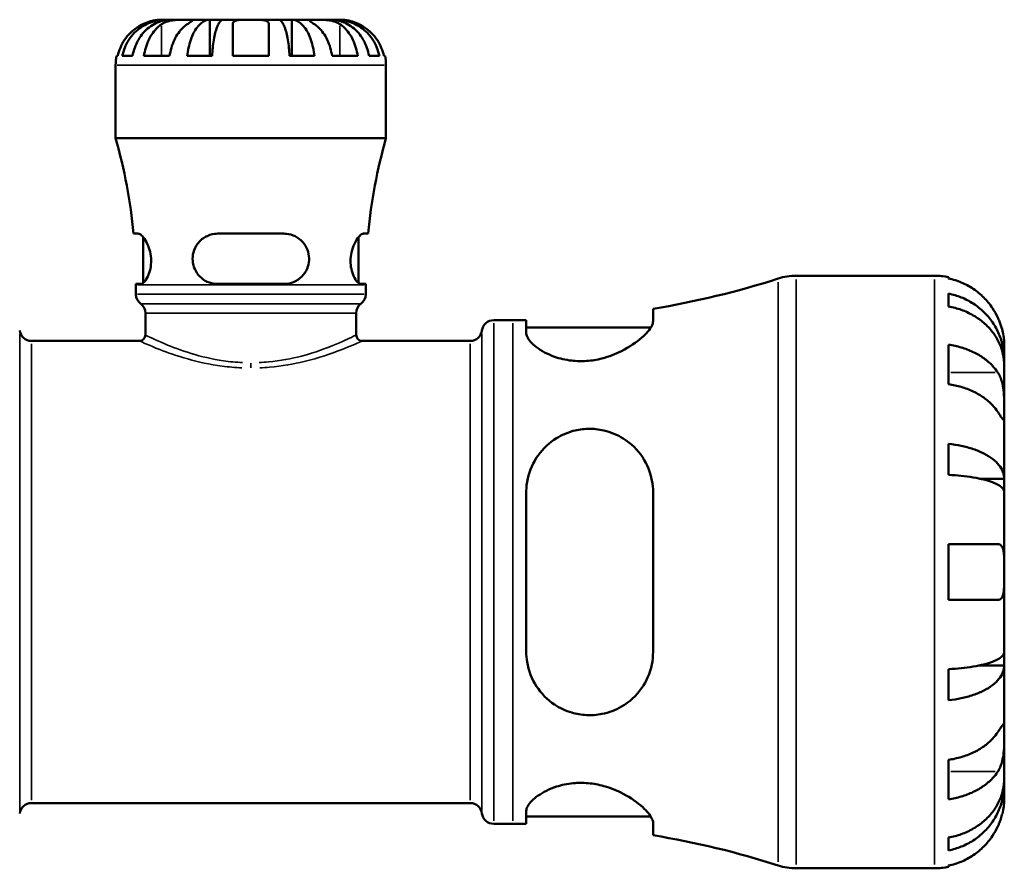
# Model space of a CAD drawing. Header units: millimetres. Extents: x 0 to 902, y 0 to 835.
# Tile 5 of 9: x 397 to 568, y 213 to 360. Entities that reach past the tile are written whole.
import ezdxf

# ---------------------------------------------------------------- set-up
doc = ezdxf.new("R2010")
doc.units = ezdxf.units.MM
doc.layers.add('Visible (ISO)', color=7, linetype='Continuous', lineweight=50)
doc.layers.add('Visible Narrow (ISO)', color=7, linetype='Continuous', lineweight=35)

msp = doc.modelspace()

# ---------------------------------------------------------------- linework, layer by layer
at = {"layer": 'Visible (ISO)'}
for p, q in [((422.408, 360.469), (421.654, 360.469)), ((422.408, 360.469), (422.408, 360.389)), ((423.373, 360.469), (422.408, 360.469)), ((426.23, 360.469), (423.373, 360.469)), ((430.155, 360.469), (426.23, 360.469)), ((430.155, 360.469), (430.155, 354.169)), ((432.483, 360.469), (430.155, 360.469)), ((437.279, 360.469), (432.483, 360.469)), ((442.075, 360.469), (437.279, 360.469)), ((444.403, 360.469), (442.075, 360.469)), ((448.328, 360.469), (444.403, 360.469)), ((444.403, 360.469), (444.403, 354.169)), ((451.185, 360.469), (448.328, 360.469)), ((452.15, 360.469), (451.185, 360.469)), ((452.904, 360.469), (452.15, 360.469)), ((452.15, 360.469), (452.15, 360.389)), ((413.938, 354.169), (414.152, 354.169)), ((414.929, 354.169), (416.717, 354.169)), ((418.698, 354.169), (423.153, 354.169)), ((426.234, 354.169), (430.549, 354.169)), ((434.129, 354.169), (440.429, 354.169)), ((444.009, 354.169), (448.324, 354.169)), ((451.405, 354.169), (455.86, 354.169)), ((457.841, 354.169), (459.629, 354.169)), ((460.406, 354.169), (460.62, 354.169)), ((413.779, 339.889), (413.779, 352.594)), ((460.779, 339.889), (460.779, 352.594)), ((460.779, 339.889), (413.779, 339.889)), ((417.711, 323.281), (416.884, 323.281)), ((418.564, 314.709), (418.564, 322.678)), ((443.029, 323.281), (431.529, 323.281)), ((455.994, 314.709), (455.994, 322.678)), ((457.674, 323.281), (456.847, 323.281)), ((532.121, 315.969), (556.154, 315.969)), ((558.579, 315.724), (558.579, 315.494)), ((417.304, 314.531), (418.149, 314.531)), ((417.304, 312.745), (417.304, 314.409)), ((431.529, 314.531), (443.029, 314.531)), ((456.409, 314.531), (457.254, 314.531)), ((457.254, 312.745), (457.254, 314.409)), ((558.579, 312.863), (558.579, 310.628)), ((507.216, 308.077), (507.216, 310.227)), ((418.949, 305.669), (418.949, 309.451)), ((455.609, 305.669), (455.609, 309.451)), ((479.509, 308.244), (482.849, 308.244)), ((485.166, 308.262), (485.166, 306.011)), ((485.166, 306.984), (506.831, 306.984)), ((399.137, 304.639), (417.919, 304.639)), ((456.639, 304.639), (475.421, 304.639)), ((558.579, 303.978), (558.579, 297.12)), ((568.279, 301.31), (568.279, 303.844)), ((568.279, 301.31), (568.228, 301.31)), ((568.279, 300.346), (568.279, 301.31)), ((568.279, 292.311), (568.279, 300.346)), ((568.279, 280.693), (568.279, 292.311)), ((558.579, 286.75), (558.579, 281.353)), ((568.279, 280.693), (563.987, 280.693)), ((568.279, 278.365), (568.279, 280.693)), ((485.166, 278.329), (485.166, 250.609)), ((507.216, 250.609), (507.216, 278.329)), ((568.279, 264.469), (568.279, 278.365)), ((558.579, 269.319), (558.579, 259.619)), ((568.279, 250.572), (568.279, 264.469)), ((568.279, 248.244), (568.279, 250.572)), ((568.279, 248.244), (563.987, 248.244)), ((568.279, 236.626), (568.279, 248.244)), ((558.579, 247.585), (558.579, 242.188)), ((568.279, 228.592), (568.279, 236.626)), ((558.579, 231.818), (558.579, 224.959)), ((568.279, 227.628), (568.279, 228.592)), ((568.279, 227.628), (568.228, 227.628)), ((568.279, 225.094), (568.279, 227.628)), ((399.137, 224.299), (475.421, 224.299)), ((485.166, 222.927), (485.166, 220.676)), ((485.166, 221.954), (506.831, 221.954)), ((507.216, 218.711), (507.216, 220.86)), ((479.509, 220.694), (482.849, 220.694)), ((558.579, 218.31), (558.579, 216.075)), ((532.121, 212.969), (556.154, 212.969)), ((558.579, 213.444), (558.579, 213.214))]:
    msp.add_line(p, q, dxfattribs=at)
for centre, radius, start, end in [((421.654, 352.594), 7.875, 168.46304, 180), ((452.904, 352.594), 7.875, 0, 11.53696), ((323.452, 314.409), 93.852, 5.42468, 15.75304), ((551.106, 314.409), 93.852, 164.24696, 174.57532), ((482.849, 458.942), 150.699, 279.30541, 287.82083), ((532.121, 305.669), 10.3, 90, 107.82083), ((556.154, 303.844), 12.125, 78.46304, 90), ((323.452, 314.409), 93.852, 0, 0.07479), ((551.106, 314.409), 93.852, 179.92521, 180), ((419.364, 312.745), 2.06, 180, 233.07793), ((455.194, 312.745), 2.06, 306.92207, 0), ((416.889, 309.451), 2.06, 0, 53.07793), ((457.669, 309.451), 2.06, 126.92207, 180), ((479.509, 306.184), 2.06, 90, 172.81924), ((482.849, 458.942), 150.699, 270, 270.88115), ((399.137, 306.699), 2.06, 187.18076, 270), ((475.421, 306.699), 2.06, 270, 352.81924), ((417.919, 305.669), 1.03, 270, 0), ((456.639, 305.669), 1.03, 180, 270), ((399.137, 222.239), 2.06, 90, 172.81924), ((475.421, 222.239), 2.06, 7.18076, 90), ((479.509, 222.754), 2.06, 187.18076, 270), ((482.849, 69.995), 150.699, 89.11885, 90), ((482.849, 69.995), 150.699, 72.17917, 80.69459), ((532.121, 223.269), 10.3, 252.17917, 270), ((556.154, 225.094), 12.125, 270, 281.53696)]:
    msp.add_arc(centre, radius, start, end, dxfattribs=at)
for points, knots in [([(418.504, 359.691), (418.171, 359.533), (417.834, 359.344), (417.068, 358.836), (416.653, 358.493), (415.961, 357.804), (415.618, 357.396), (415.026, 356.516), (414.778, 356.044), (414.41, 355.161), (414.255, 354.671), (414.152, 354.169)], [3.89239507, 3.89239507, 3.89239507, 3.89239507, 3.99831093, 3.99831093, 4.14541915, 4.14541915, 4.2913159, 4.2913159, 4.43721264, 4.43721264, 4.57824766, 4.57824766, 4.57824766, 4.57824766]), ([(414.929, 354.169), (415.029, 354.675), (415.18, 355.169), (415.536, 356.055), (415.775, 356.527), (416.346, 357.408), (416.676, 357.817), (417.342, 358.505), (417.738, 358.846), (418.592, 359.435), (419.05, 359.683), (419.92, 360.055), (420.414, 360.214), (421.422, 360.421), (421.937, 360.469), (422.408, 360.469)], [0.1494003, 0.1494003, 0.1494003, 0.1494003, 0.2914703, 0.2914703, 0.4372625, 0.4372625, 0.5830547, 0.5830547, 0.7289486, 0.7289486, 0.8748425, 0.8748425, 1.0209062, 1.0209062, 1.1669698, 1.1669698, 1.1669698, 1.1669698]), ([(423.373, 360.469), (422.953, 360.469), (422.495, 360.421), (421.598, 360.214), (421.158, 360.055), (420.384, 359.683), (419.977, 359.435), (419.217, 358.846), (418.864, 358.505), (418.271, 357.817), (417.977, 357.408), (417.469, 356.527), (417.256, 356.055), (416.94, 355.169), (416.806, 354.675), (416.717, 354.169)], [3.5031084, 3.5031084, 3.5031084, 3.5031084, 3.6491721, 3.6491721, 3.7952357, 3.7952357, 3.9411296, 3.9411296, 4.0870236, 4.0870236, 4.2328158, 4.2328158, 4.378608, 4.378608, 4.5206779, 4.5206779, 4.5206779, 4.5206779]), ([(421.654, 360.469), (421.654, 360.469), (421.631, 360.469), (421.537, 360.468), (421.463, 360.466), (421.193, 360.453), (420.951, 360.433), (420.44, 360.348), (420.203, 360.297), (419.766, 360.179), (419.575, 360.12), (419.185, 359.984), (418.988, 359.907), (418.695, 359.78), (418.599, 359.736), (418.504, 359.691)], [-2.17667965, -2.17667965, -2.17667965, -2.17667965, -2.11086653, -2.11086653, -2.04055216, -2.04055216, -1.91738302, -1.91738302, -1.82942275, -1.82942275, -1.76558177, -1.76558177, -1.70117883, -1.70117883, -1.66961913, -1.66961913, -1.66961913, -1.66961913]), ([(418.698, 354.169), (418.771, 354.671), (418.881, 355.161), (419.141, 356.044), (419.317, 356.516), (419.735, 357.396), (419.977, 357.804), (420.467, 358.493), (420.76, 358.836), (421.302, 359.344), (421.54, 359.533), (421.776, 359.691)], [0.14941001, 0.14941001, 0.14941001, 0.14941001, 0.29044502, 0.29044502, 0.43634177, 0.43634177, 0.58223851, 0.58223851, 0.72934673, 0.72934673, 0.83526259, 0.83526259, 0.83526259, 0.83526259]), ([(421.776, 359.691), (421.862, 359.749), (421.954, 359.804), (422.209, 359.94), (422.381, 360.016), (422.754, 360.151), (422.955, 360.209), (423.453, 360.324), (423.755, 360.37), (424.451, 360.442), (424.838, 360.457), (425.586, 360.47), (425.936, 360.469), (426.23, 360.469)], [-0.50766593, -0.50766593, -0.50766593, -0.50766593, -0.46718991, -0.46718991, -0.40200215, -0.40200215, -0.33506637, -0.33506637, -0.24300458, -0.24300458, -0.12488859, -0.12488859, 0, 0, 0, 0]), ([(426.23, 359.691), (425.995, 359.533), (425.757, 359.344), (425.215, 358.836), (424.922, 358.493), (424.432, 357.804), (424.19, 357.396), (423.771, 356.516), (423.596, 356.044), (423.336, 355.161), (423.226, 354.671), (423.153, 354.169)], [3.89240137, 3.89240137, 3.89240137, 3.89240137, 3.99831723, 3.99831723, 4.14542545, 4.14542545, 4.2913222, 4.2913222, 4.43721894, 4.43721894, 4.57825396, 4.57825396, 4.57825396, 4.57825396]), ([(426.23, 360.469), (426.386, 360.469), (426.525, 360.469), (426.773, 360.468), (426.879, 360.466), (427.077, 360.454), (427.142, 360.439), (427.161, 360.374), (427.122, 360.327), (426.982, 360.209), (426.903, 360.151), (426.711, 360.016), (426.6, 359.94), (426.399, 359.804), (426.317, 359.749), (426.23, 359.691)], [0, 0, 0, 0, 0.06608139, 0.06608139, 0.13667451, 0.13667451, 0.23873403, 0.23873403, 0.33457773, 0.33457773, 0.40157847, 0.40157847, 0.46685307, 0.46685307, 0.50745344, 0.50745344, 0.50745344, 0.50745344]), ([(426.234, 354.169), (426.287, 354.675), (426.366, 355.169), (426.552, 356.055), (426.678, 356.527), (426.977, 357.408), (427.15, 357.817), (427.499, 358.505), (427.707, 358.846), (428.155, 359.435), (428.394, 359.683), (428.851, 360.055), (429.109, 360.214), (429.638, 360.421), (429.908, 360.469), (430.155, 360.469)], [0.1494003, 0.1494003, 0.1494003, 0.1494003, 0.2914703, 0.2914703, 0.4372625, 0.4372625, 0.5830547, 0.5830547, 0.7289486, 0.7289486, 0.8748425, 0.8748425, 1.0209062, 1.0209062, 1.1669698, 1.1669698, 1.1669698, 1.1669698]), ([(432.483, 360.469), (432.361, 360.469), (432.228, 360.421), (431.967, 360.214), (431.84, 360.055), (431.615, 359.683), (431.496, 359.435), (431.275, 358.846), (431.173, 358.505), (431.001, 357.817), (430.915, 357.408), (430.768, 356.527), (430.706, 356.055), (430.614, 355.169), (430.575, 354.675), (430.549, 354.169)], [3.5031084, 3.5031084, 3.5031084, 3.5031084, 3.6491721, 3.6491721, 3.7952357, 3.7952357, 3.9411296, 3.9411296, 4.0870236, 4.0870236, 4.2328158, 4.2328158, 4.378608, 4.378608, 4.5206779, 4.5206779, 4.5206779, 4.5206779]), ([(434.129, 359.691), (434.129, 359.753), (434.137, 359.812), (434.178, 359.948), (434.221, 360.021), (434.347, 360.152), (434.432, 360.209), (434.686, 360.324), (434.872, 360.37), (435.375, 360.442), (435.705, 360.457), (436.451, 360.47), (436.863, 360.469), (437.279, 360.469)], [-0.50816407, -0.50816407, -0.50816407, -0.50816407, -0.46460526, -0.46460526, -0.40154747, -0.40154747, -0.3356183, -0.3356183, -0.24286964, -0.24286964, -0.12490659, -0.12490659, 0, 0, 0, 0]), ([(434.129, 354.169), (434.129, 354.671), (434.129, 355.161), (434.129, 356.044), (434.129, 356.516), (434.129, 357.396), (434.129, 357.804), (434.129, 358.493), (434.129, 358.836), (434.129, 359.344), (434.129, 359.533), (434.129, 359.691)], [0.14941001, 0.14941001, 0.14941001, 0.14941001, 0.29044502, 0.29044502, 0.43634177, 0.43634177, 0.58223851, 0.58223851, 0.72934673, 0.72934673, 0.83526259, 0.83526259, 0.83526259, 0.83526259]), ([(437.279, 360.469), (437.498, 360.469), (437.717, 360.469), (438.161, 360.468), (438.384, 360.466), (438.969, 360.453), (439.304, 360.433), (439.781, 360.348), (439.947, 360.297), (440.173, 360.179), (440.248, 360.12), (440.361, 359.984), (440.398, 359.907), (440.425, 359.78), (440.429, 359.736), (440.429, 359.691)], [-2.17667965, -2.17667965, -2.17667965, -2.17667965, -2.11086653, -2.11086653, -2.04055216, -2.04055216, -1.91738302, -1.91738302, -1.82942275, -1.82942275, -1.76558177, -1.76558177, -1.70117883, -1.70117883, -1.66961913, -1.66961913, -1.66961913, -1.66961913]), ([(440.429, 359.691), (440.429, 359.533), (440.429, 359.344), (440.429, 358.836), (440.429, 358.493), (440.429, 357.804), (440.429, 357.396), (440.429, 356.516), (440.429, 356.044), (440.429, 355.161), (440.429, 354.671), (440.429, 354.169)], [3.89239507, 3.89239507, 3.89239507, 3.89239507, 3.99831093, 3.99831093, 4.14541915, 4.14541915, 4.2913159, 4.2913159, 4.43721264, 4.43721264, 4.57824766, 4.57824766, 4.57824766, 4.57824766]), ([(444.009, 354.169), (443.983, 354.675), (443.944, 355.169), (443.852, 356.055), (443.79, 356.527), (443.643, 357.408), (443.557, 357.817), (443.385, 358.505), (443.282, 358.846), (443.062, 359.435), (442.943, 359.683), (442.718, 360.055), (442.591, 360.214), (442.33, 360.421), (442.197, 360.469), (442.075, 360.469)], [0.1494003, 0.1494003, 0.1494003, 0.1494003, 0.2914703, 0.2914703, 0.4372625, 0.4372625, 0.5830547, 0.5830547, 0.7289486, 0.7289486, 0.8748425, 0.8748425, 1.0209062, 1.0209062, 1.1669698, 1.1669698, 1.1669698, 1.1669698]), ([(444.403, 360.469), (444.65, 360.469), (444.92, 360.421), (445.449, 360.214), (445.707, 360.055), (446.164, 359.683), (446.403, 359.435), (446.851, 358.846), (447.059, 358.505), (447.408, 357.817), (447.581, 357.408), (447.88, 356.527), (448.006, 356.055), (448.192, 355.169), (448.271, 354.675), (448.324, 354.169)], [3.5031084, 3.5031084, 3.5031084, 3.5031084, 3.6491721, 3.6491721, 3.7952357, 3.7952357, 3.9411296, 3.9411296, 4.0870236, 4.0870236, 4.2328158, 4.2328158, 4.378608, 4.378608, 4.5206779, 4.5206779, 4.5206779, 4.5206779]), ([(448.328, 359.691), (448.241, 359.749), (448.159, 359.804), (447.958, 359.94), (447.847, 360.016), (447.655, 360.151), (447.577, 360.209), (447.439, 360.324), (447.4, 360.37), (447.412, 360.442), (447.492, 360.457), (447.8, 360.47), (448.033, 360.469), (448.328, 360.469)], [-0.50766593, -0.50766593, -0.50766593, -0.50766593, -0.46718991, -0.46718991, -0.40200215, -0.40200215, -0.33506637, -0.33506637, -0.24300458, -0.24300458, -0.12488859, -0.12488859, 0, 0, 0, 0]), ([(448.328, 360.469), (448.483, 360.469), (448.655, 360.469), (449.037, 360.468), (449.248, 360.466), (449.788, 360.454), (450.123, 360.439), (450.778, 360.374), (451.092, 360.327), (451.603, 360.209), (451.804, 360.151), (452.177, 360.016), (452.348, 359.94), (452.604, 359.804), (452.696, 359.749), (452.782, 359.691)], [0, 0, 0, 0, 0.06608139, 0.06608139, 0.13667451, 0.13667451, 0.23873403, 0.23873403, 0.33457773, 0.33457773, 0.40157847, 0.40157847, 0.46685307, 0.46685307, 0.50745344, 0.50745344, 0.50745344, 0.50745344]), ([(451.405, 354.169), (451.332, 354.671), (451.222, 355.161), (450.962, 356.044), (450.786, 356.516), (450.368, 357.396), (450.126, 357.804), (449.636, 358.493), (449.343, 358.836), (448.801, 359.344), (448.563, 359.533), (448.328, 359.691)], [0.14941001, 0.14941001, 0.14941001, 0.14941001, 0.29044502, 0.29044502, 0.43634177, 0.43634177, 0.58223851, 0.58223851, 0.72934673, 0.72934673, 0.83526259, 0.83526259, 0.83526259, 0.83526259]), ([(457.841, 354.169), (457.752, 354.675), (457.618, 355.169), (457.302, 356.055), (457.088, 356.527), (456.581, 357.408), (456.287, 357.817), (455.694, 358.505), (455.341, 358.846), (454.581, 359.435), (454.174, 359.683), (453.4, 360.055), (452.96, 360.214), (452.063, 360.421), (451.605, 360.469), (451.185, 360.469)], [0.1494003, 0.1494003, 0.1494003, 0.1494003, 0.2914703, 0.2914703, 0.4372625, 0.4372625, 0.5830547, 0.5830547, 0.7289486, 0.7289486, 0.8748425, 0.8748425, 1.0209062, 1.0209062, 1.1669698, 1.1669698, 1.1669698, 1.1669698]), ([(452.15, 360.469), (452.621, 360.469), (453.136, 360.421), (454.144, 360.214), (454.638, 360.055), (455.508, 359.683), (455.966, 359.435), (456.819, 358.846), (457.216, 358.505), (457.882, 357.817), (458.212, 357.408), (458.783, 356.527), (459.022, 356.055), (459.378, 355.169), (459.528, 354.675), (459.629, 354.169)], [3.5031084, 3.5031084, 3.5031084, 3.5031084, 3.6491721, 3.6491721, 3.7952357, 3.7952357, 3.9411297, 3.9411297, 4.0870236, 4.0870236, 4.2328158, 4.2328158, 4.378608, 4.378608, 4.5206779, 4.5206779, 4.5206779, 4.5206779]), ([(452.782, 359.691), (453.018, 359.533), (453.256, 359.344), (453.798, 358.836), (454.091, 358.493), (454.581, 357.804), (454.823, 357.396), (455.241, 356.516), (455.417, 356.044), (455.677, 355.161), (455.787, 354.671), (455.86, 354.169)], [3.89240137, 3.89240137, 3.89240137, 3.89240137, 3.99831723, 3.99831723, 4.14542545, 4.14542545, 4.2913222, 4.2913222, 4.43721894, 4.43721894, 4.57825396, 4.57825396, 4.57825396, 4.57825396]), ([(456.054, 359.691), (455.923, 359.753), (455.791, 359.812), (455.465, 359.948), (455.273, 360.021), (454.884, 360.152), (454.689, 360.209), (454.24, 360.324), (453.998, 360.37), (453.514, 360.442), (453.297, 360.457), (452.987, 360.47), (452.904, 360.469), (452.904, 360.469)], [-0.50816407, -0.50816407, -0.50816407, -0.50816407, -0.46460526, -0.46460526, -0.40154747, -0.40154747, -0.3356183, -0.3356183, -0.24286964, -0.24286964, -0.12490659, -0.12490659, 0, 0, 0, 0]), ([(460.406, 354.169), (460.303, 354.671), (460.148, 355.161), (459.78, 356.044), (459.531, 356.516), (458.94, 357.396), (458.597, 357.804), (457.904, 358.493), (457.49, 358.836), (456.724, 359.344), (456.387, 359.533), (456.054, 359.691)], [0.14941001, 0.14941001, 0.14941001, 0.14941001, 0.29044502, 0.29044502, 0.43634177, 0.43634177, 0.58223851, 0.58223851, 0.72934673, 0.72934673, 0.83526259, 0.83526259, 0.83526259, 0.83526259]), ([(417.711, 323.281), (417.754, 323.281), (417.799, 323.274), (418.02, 323.207), (418.222, 323.058), (418.664, 322.579), (418.905, 322.235), (419.338, 321.419), (419.531, 320.957), (419.803, 319.997), (419.891, 319.521), (419.964, 318.535), (419.946, 318.045), (419.803, 317.052), (419.67, 316.573), (419.323, 315.694), (419.104, 315.314), (418.685, 314.786), (418.486, 314.623), (418.252, 314.541), (418.2, 314.531), (418.149, 314.531)], [-1.550574, -1.550574, -1.550574, -1.550574, -1.5048424, -1.5048424, -1.3365845, -1.3365845, -1.1544685, -1.1544685, -0.9837331, -0.9837331, -0.835577, -0.835577, -0.6861693, -0.6861693, -0.5190254, -0.5190254, -0.3305233, -0.3305233, -0.1578201, -0.1578201, -0.10512, -0.10512, -0.10512, -0.10512]), ([(431.529, 314.531), (431.418, 314.531), (431.308, 314.536), (430.681, 314.583), (430.18, 314.713), (429.225, 315.148), (428.777, 315.462), (428.037, 316.221), (427.738, 316.658), (427.33, 317.587), (427.209, 318.058), (427.127, 319.048), (427.173, 319.546), (427.444, 320.574), (427.692, 321.078), (428.394, 322.023), (428.873, 322.439), (429.894, 323), (430.417, 323.174), (431.153, 323.269), (431.34, 323.281), (431.529, 323.281)], [-1.5396232, -1.5396232, -1.5396232, -1.5396232, -1.5048352, -1.5048352, -1.3417245, -1.3417245, -1.1691393, -1.1691393, -1.0055094, -1.0055094, -0.8583194, -0.8583194, -0.706767, -0.706767, -0.5315118, -0.5315118, -0.3289855, -0.3289855, -0.1536439, -0.1536439, -0.0944415, -0.0944415, -0.0944415, -0.0944415]), ([(443.029, 323.281), (443.175, 323.281), (443.32, 323.274), (443.994, 323.207), (444.503, 323.058), (445.472, 322.579), (445.923, 322.235), (446.649, 321.419), (446.933, 320.957), (447.292, 319.997), (447.388, 319.521), (447.416, 318.535), (447.346, 318.045), (447.029, 317.052), (446.768, 316.573), (446.058, 315.694), (445.594, 315.314), (444.596, 314.786), (444.073, 314.623), (443.364, 314.541), (443.197, 314.531), (443.029, 314.531)], [-1.550574, -1.550574, -1.550574, -1.550574, -1.5048424, -1.5048424, -1.3365845, -1.3365845, -1.1544685, -1.1544685, -0.9837331, -0.9837331, -0.835577, -0.835577, -0.6861693, -0.6861693, -0.5190254, -0.5190254, -0.3305233, -0.3305233, -0.1578201, -0.1578201, -0.10512, -0.10512, -0.10512, -0.10512]), ([(456.409, 314.531), (456.375, 314.531), (456.341, 314.536), (456.141, 314.583), (455.957, 314.713), (455.569, 315.148), (455.365, 315.462), (455.011, 316.221), (454.859, 316.658), (454.662, 317.587), (454.611, 318.058), (454.614, 319.048), (454.671, 319.546), (454.897, 320.574), (455.076, 321.078), (455.518, 322.023), (455.787, 322.439), (456.269, 323), (456.483, 323.174), (456.732, 323.269), (456.792, 323.281), (456.847, 323.281)], [-1.5396232, -1.5396232, -1.5396232, -1.5396232, -1.5048352, -1.5048352, -1.3417245, -1.3417245, -1.1691393, -1.1691393, -1.0055094, -1.0055094, -0.8583194, -0.8583194, -0.706767, -0.706767, -0.5315118, -0.5315118, -0.3289855, -0.3289855, -0.1536439, -0.1536439, -0.0944415, -0.0944415, -0.0944415, -0.0944415]), ([(567.147, 308.694), (566.893, 309.244), (566.582, 309.803), (565.775, 311.016), (565.248, 311.649), (564.189, 312.712), (563.56, 313.238), (562.203, 314.147), (561.477, 314.529), (560.114, 315.095), (559.356, 315.335), (558.579, 315.494)], [5.9143146, 5.9143146, 5.9143146, 5.9143146, 6.0897305, 6.0897305, 6.3151304, 6.3151304, 6.5397196, 6.5397196, 6.7643088, 6.7643088, 6.9824261, 6.9824261, 6.9824261, 6.9824261]), ([(558.579, 312.863), (559.356, 312.709), (560.115, 312.477), (561.479, 311.929), (562.205, 311.56), (563.562, 310.68), (564.191, 310.171), (565.25, 309.143), (565.777, 308.531), (566.685, 307.212), (567.066, 306.506), (567.64, 305.16), (567.886, 304.396), (568.205, 302.836), (568.279, 302.039), (568.279, 301.31)], [0.2300349, 0.2300349, 0.2300349, 0.2300349, 0.4483378, 0.4483378, 0.6728957, 0.6728957, 0.8974535, 0.8974535, 1.1226267, 1.1226267, 1.3478, 1.3478, 1.5738057, 1.5738057, 1.7998115, 1.7998115, 1.7998115, 1.7998115]), ([(568.279, 300.346), (568.279, 300.995), (568.205, 301.704), (567.886, 303.092), (567.64, 303.772), (567.066, 304.97), (566.685, 305.598), (565.777, 306.772), (565.25, 307.317), (564.191, 308.231), (563.562, 308.685), (562.205, 309.468), (561.479, 309.797), (560.115, 310.284), (559.356, 310.49), (558.579, 310.628)], [5.4054322, 5.4054322, 5.4054322, 5.4054322, 5.6314379, 5.6314379, 5.8574437, 5.8574437, 6.0826169, 6.0826169, 6.3077901, 6.3077901, 6.5323479, 6.5323479, 6.7569058, 6.7569058, 6.9752088, 6.9752088, 6.9752088, 6.9752088]), ([(568.279, 303.844), (568.279, 303.844), (568.28, 303.917), (568.273, 304.221), (568.264, 304.469), (568.205, 305.088), (568.159, 305.441), (568.014, 306.185), (567.925, 306.557), (567.737, 307.189), (567.655, 307.437), (567.482, 307.91), (567.393, 308.135), (567.249, 308.471), (567.199, 308.582), (567.147, 308.694)], [0, 0, 0, 0, 0.14558971, 0.14558971, 0.30930841, 0.30930841, 0.45830506, 0.45830506, 0.58735107, 0.58735107, 0.66775406, 0.66775406, 0.73999155, 0.73999155, 0.77632248, 0.77632248, 0.77632248, 0.77632248]), ([(507.216, 308.077), (507.216, 307.836), (507.138, 307.563), (506.678, 306.647), (506.067, 305.925), (504.314, 304.39), (503.127, 303.567), (500.701, 302.351), (499.558, 301.901), (497.454, 301.364), (496.55, 301.213), (494.76, 301.091), (493.899, 301.112), (491.993, 301.332), (490.998, 301.573), (488.824, 302.338), (487.759, 302.928), (486.122, 304.158), (485.559, 304.8), (485.215, 305.599), (485.166, 305.811), (485.166, 306.011)], [-3.9517014, -3.9517014, -3.9517014, -3.9517014, -3.7113026, -3.7113026, -3.2164889, -3.2164889, -2.6846697, -2.6846697, -2.2955663, -2.2955663, -2.0182267, -2.0182267, -1.753913, -1.753913, -1.4155371, -1.4155371, -0.9344062, -0.9344062, -0.4411075, -0.4411075, -0.2510342, -0.2510342, -0.2510342, -0.2510342]), ([(558.579, 303.978), (559.356, 303.866), (560.114, 303.697), (561.477, 303.296), (562.203, 303.026), (563.56, 302.384), (564.189, 302.011), (565.248, 301.26), (565.775, 300.812), (566.582, 299.955), (566.893, 299.559), (567.147, 299.17)], [0.2300371, 0.2300371, 0.2300371, 0.2300371, 0.4481544, 0.4481544, 0.6727436, 0.6727436, 0.8973328, 0.8973328, 1.1227327, 1.1227327, 1.2981486, 1.2981486, 1.2981486, 1.2981486]), ([(567.147, 299.17), (567.201, 299.088), (567.253, 299.003), (567.435, 298.68), (567.554, 298.424), (567.772, 297.848), (567.867, 297.529), (568.058, 296.709), (568.134, 296.2), (568.242, 295.072), (568.263, 294.465), (568.281, 293.304), (568.279, 292.765), (568.279, 292.311)], [-0.78090098, -0.78090098, -0.78090098, -0.78090098, -0.74249641, -0.74249641, -0.64168011, -0.64168011, -0.53308797, -0.53308797, -0.37727943, -0.37727943, -0.19250343, -0.19250343, 0, 0, 0, 0]), ([(567.147, 292.311), (566.893, 292.7), (566.582, 293.096), (565.775, 293.953), (565.248, 294.401), (564.189, 295.152), (563.56, 295.525), (562.203, 296.167), (561.477, 296.437), (560.114, 296.838), (559.356, 297.007), (558.579, 297.12)], [5.9143146, 5.9143146, 5.9143146, 5.9143146, 6.0897305, 6.0897305, 6.3151304, 6.3151304, 6.5397196, 6.5397196, 6.7643088, 6.7643088, 6.9824261, 6.9824261, 6.9824261, 6.9824261]), ([(568.279, 292.311), (568.279, 292.043), (568.279, 291.807), (568.277, 291.397), (568.274, 291.228), (568.249, 290.952), (568.222, 290.879), (568.111, 290.905), (568.03, 290.995), (567.833, 291.269), (567.736, 291.413), (567.512, 291.751), (567.389, 291.941), (567.218, 292.203), (567.183, 292.257), (567.147, 292.311)], [0, 0, 0, 0, 0.11375655, 0.11375655, 0.23538098, 0.23538098, 0.39430899, 0.39430899, 0.54630686, 0.54630686, 0.65204055, 0.65204055, 0.75381821, 0.75381821, 0.77933795, 0.77933795, 0.77933795, 0.77933795]), ([(485.166, 278.329), (485.166, 278.34), (485.166, 278.351), (485.169, 279.16), (485.258, 279.948), (485.751, 282.172), (486.366, 283.544), (488.072, 285.927), (489.158, 286.951), (491.33, 288.279), (492.304, 288.702), (494.178, 289.203), (495.035, 289.327), (496.838, 289.375), (497.757, 289.28), (499.869, 288.798), (501.004, 288.319), (503.386, 286.837), (504.539, 285.704), (506.191, 283.185), (506.751, 281.829), (507.151, 279.704), (507.216, 279.021), (507.216, 278.329)], [-3.8909291, -3.8909291, -3.8909291, -3.8909291, -3.8874539, -3.8874539, -3.6354946, -3.6354946, -3.1559196, -3.1559196, -2.6861424, -2.6861424, -2.3611056, -2.3611056, -2.099512, -2.099512, -1.8162741, -1.8162741, -1.4240655, -1.4240655, -0.8927345, -0.8927345, -0.4147174, -0.4147174, -0.1956726, -0.1956726, -0.1956726, -0.1956726]), ([(558.579, 286.75), (559.356, 286.669), (560.115, 286.547), (561.479, 286.26), (562.205, 286.067), (563.562, 285.606), (564.191, 285.338), (565.25, 284.8), (565.777, 284.479), (566.685, 283.787), (567.066, 283.417), (567.64, 282.712), (567.886, 282.311), (568.205, 281.493), (568.279, 281.076), (568.279, 280.693)], [0.2300349, 0.2300349, 0.2300349, 0.2300349, 0.4483378, 0.4483378, 0.6728957, 0.6728957, 0.8974535, 0.8974535, 1.1226267, 1.1226267, 1.3478, 1.3478, 1.5738057, 1.5738057, 1.7998115, 1.7998115, 1.7998115, 1.7998115]), ([(568.279, 278.365), (568.279, 278.554), (568.205, 278.76), (567.886, 279.163), (567.64, 279.361), (567.066, 279.709), (566.685, 279.891), (565.777, 280.233), (565.25, 280.391), (564.191, 280.657), (563.562, 280.788), (562.205, 281.016), (561.479, 281.111), (560.115, 281.253), (559.356, 281.313), (558.579, 281.353)], [5.4054322, 5.4054322, 5.4054322, 5.4054322, 5.6314379, 5.6314379, 5.8574437, 5.8574437, 6.0826169, 6.0826169, 6.3077901, 6.3077901, 6.5323479, 6.5323479, 6.7569058, 6.7569058, 6.9752088, 6.9752088, 6.9752088, 6.9752088]), ([(558.579, 269.319), (559.356, 269.319), (560.114, 269.319), (561.477, 269.319), (562.203, 269.319), (563.56, 269.319), (564.189, 269.319), (565.248, 269.319), (565.775, 269.319), (566.582, 269.319), (566.893, 269.319), (567.147, 269.319)], [0.2300371, 0.2300371, 0.2300371, 0.2300371, 0.4481544, 0.4481544, 0.6727436, 0.6727436, 0.8973328, 0.8973328, 1.1227327, 1.1227327, 1.2981486, 1.2981486, 1.2981486, 1.2981486]), ([(567.147, 269.319), (567.218, 269.319), (567.285, 269.312), (567.466, 269.27), (567.571, 269.219), (567.772, 269.055), (567.863, 268.935), (568.056, 268.543), (568.134, 268.231), (568.242, 267.415), (568.263, 266.901), (568.281, 265.744), (568.279, 265.109), (568.279, 264.469)], [-0.77507703, -0.77507703, -0.77507703, -0.77507703, -0.72560399, -0.72560399, -0.63594265, -0.63594265, -0.53365641, -0.53365641, -0.3753162, -0.3753162, -0.19216783, -0.19216783, 0, 0, 0, 0]), ([(568.279, 264.469), (568.279, 264.033), (568.279, 263.6), (568.275, 262.718), (568.27, 262.278), (568.225, 261.349), (568.176, 260.896), (568.012, 260.292), (567.924, 260.095), (567.729, 259.839), (567.633, 259.758), (567.415, 259.648), (567.293, 259.621), (567.156, 259.619), (567.152, 259.619), (567.147, 259.619)], [-3.37535926, -3.37535926, -3.37535926, -3.37535926, -3.24472064, -3.24472064, -3.10081281, -3.10081281, -2.91318515, -2.91318515, -2.78540812, -2.78540812, -2.69094331, -2.69094331, -2.59427293, -2.59427293, -2.59108226, -2.59108226, -2.59108226, -2.59108226]), ([(567.147, 259.619), (566.893, 259.619), (566.582, 259.619), (565.775, 259.619), (565.248, 259.619), (564.189, 259.619), (563.56, 259.619), (562.203, 259.619), (561.477, 259.619), (560.114, 259.619), (559.356, 259.619), (558.579, 259.619)], [5.9143146, 5.9143146, 5.9143146, 5.9143146, 6.0897305, 6.0897305, 6.3151304, 6.3151304, 6.5397196, 6.5397196, 6.7643088, 6.7643088, 6.9824261, 6.9824261, 6.9824261, 6.9824261]), ([(507.216, 250.609), (507.216, 249.851), (507.138, 249.103), (506.678, 246.878), (506.067, 245.491), (504.314, 242.988), (503.127, 241.887), (500.701, 240.479), (499.558, 240.036), (497.454, 239.62), (496.55, 239.551), (494.76, 239.642), (493.899, 239.79), (491.993, 240.353), (490.998, 240.824), (488.824, 242.265), (487.759, 243.353), (486.122, 245.869), (485.559, 247.31), (485.215, 249.416), (485.166, 250.011), (485.166, 250.609)], [-3.9517014, -3.9517014, -3.9517014, -3.9517014, -3.7113026, -3.7113026, -3.2164889, -3.2164889, -2.6846697, -2.6846697, -2.2955663, -2.2955663, -2.0182267, -2.0182267, -1.753913, -1.753913, -1.4155371, -1.4155371, -0.9344062, -0.9344062, -0.4411075, -0.4411075, -0.2510342, -0.2510342, -0.2510342, -0.2510342]), ([(558.579, 247.585), (559.356, 247.625), (560.115, 247.685), (561.479, 247.826), (562.205, 247.922), (563.562, 248.149), (564.191, 248.281), (565.25, 248.547), (565.777, 248.705), (566.685, 249.046), (567.066, 249.229), (567.64, 249.577), (567.886, 249.774), (568.205, 250.178), (568.279, 250.384), (568.279, 250.572)], [0.2300349, 0.2300349, 0.2300349, 0.2300349, 0.4483378, 0.4483378, 0.6728957, 0.6728957, 0.8974535, 0.8974535, 1.1226267, 1.1226267, 1.3478, 1.3478, 1.5738057, 1.5738057, 1.7998115, 1.7998115, 1.7998115, 1.7998115]), ([(568.279, 248.244), (568.279, 247.862), (568.205, 247.444), (567.886, 246.626), (567.64, 246.226), (567.066, 245.521), (566.685, 245.15), (565.777, 244.459), (565.25, 244.138), (564.191, 243.599), (563.562, 243.332), (562.205, 242.871), (561.479, 242.677), (560.115, 242.39), (559.356, 242.269), (558.579, 242.188)], [5.4054322, 5.4054322, 5.4054322, 5.4054322, 5.6314379, 5.6314379, 5.8574437, 5.8574437, 6.0826169, 6.0826169, 6.3077901, 6.3077901, 6.5323479, 6.5323479, 6.7569058, 6.7569058, 6.9752088, 6.9752088, 6.9752088, 6.9752088]), ([(567.147, 236.626), (567.201, 236.708), (567.253, 236.788), (567.435, 237.067), (567.554, 237.25), (567.772, 237.579), (567.867, 237.719), (568.058, 237.976), (568.134, 238.053), (568.242, 238.04), (568.263, 237.917), (568.281, 237.439), (568.279, 237.08), (568.279, 236.626)], [-0.78090098, -0.78090098, -0.78090098, -0.78090098, -0.74249641, -0.74249641, -0.64168011, -0.64168011, -0.53308797, -0.53308797, -0.37727943, -0.37727943, -0.19250343, -0.19250343, 0, 0, 0, 0]), ([(558.579, 231.818), (559.356, 231.931), (560.114, 232.1), (561.477, 232.5), (562.203, 232.77), (563.56, 233.413), (564.189, 233.786), (565.248, 234.537), (565.775, 234.985), (566.582, 235.842), (566.893, 236.238), (567.147, 236.626)], [0.2300371, 0.2300371, 0.2300371, 0.2300371, 0.4481544, 0.4481544, 0.6727436, 0.6727436, 0.8973328, 0.8973328, 1.1227327, 1.1227327, 1.2981486, 1.2981486, 1.2981486, 1.2981486]), ([(568.279, 236.626), (568.279, 236.358), (568.279, 236.06), (568.277, 235.391), (568.274, 235.021), (568.249, 234.128), (568.222, 233.602), (568.111, 232.572), (568.03, 232.08), (567.833, 231.289), (567.736, 230.982), (567.512, 230.42), (567.389, 230.166), (567.218, 229.878), (567.183, 229.822), (567.147, 229.768)], [0, 0, 0, 0, 0.11375655, 0.11375655, 0.23538098, 0.23538098, 0.39430899, 0.39430899, 0.54630686, 0.54630686, 0.65204055, 0.65204055, 0.75381821, 0.75381821, 0.77933795, 0.77933795, 0.77933795, 0.77933795]), ([(567.147, 229.768), (566.893, 229.379), (566.582, 228.983), (565.775, 228.126), (565.248, 227.678), (564.189, 226.927), (563.56, 226.554), (562.203, 225.911), (561.477, 225.641), (560.114, 225.241), (559.356, 225.072), (558.579, 224.959)], [5.9143146, 5.9143146, 5.9143146, 5.9143146, 6.0897305, 6.0897305, 6.3151304, 6.3151304, 6.5397196, 6.5397196, 6.7643088, 6.7643088, 6.9824261, 6.9824261, 6.9824261, 6.9824261]), ([(485.166, 222.927), (485.166, 222.931), (485.166, 222.934), (485.169, 223.205), (485.258, 223.493), (485.751, 224.372), (486.366, 225.003), (488.072, 226.19), (489.158, 226.75), (491.33, 227.449), (492.304, 227.66), (494.178, 227.838), (495.035, 227.842), (496.838, 227.685), (497.757, 227.512), (499.869, 226.927), (501.004, 226.455), (503.386, 225.206), (504.539, 224.378), (506.191, 222.873), (506.751, 222.184), (507.151, 221.327), (507.216, 221.08), (507.216, 220.86)], [-3.8909291, -3.8909291, -3.8909291, -3.8909291, -3.8874539, -3.8874539, -3.6354946, -3.6354946, -3.1559196, -3.1559196, -2.6861424, -2.6861424, -2.3611056, -2.3611056, -2.099512, -2.099512, -1.8162741, -1.8162741, -1.4240655, -1.4240655, -0.8927345, -0.8927345, -0.4147174, -0.4147174, -0.1956726, -0.1956726, -0.1956726, -0.1956726]), ([(558.579, 218.31), (559.356, 218.447), (560.115, 218.654), (561.479, 219.141), (562.205, 219.47), (563.562, 220.253), (564.191, 220.706), (565.25, 221.621), (565.777, 222.166), (566.685, 223.339), (567.066, 223.968), (567.64, 225.166), (567.886, 225.845), (568.205, 227.234), (568.279, 227.943), (568.279, 228.592)], [0.2300349, 0.2300349, 0.2300349, 0.2300349, 0.4483378, 0.4483378, 0.6728957, 0.6728957, 0.8974535, 0.8974535, 1.1226267, 1.1226267, 1.3478, 1.3478, 1.5738057, 1.5738057, 1.7998115, 1.7998115, 1.7998115, 1.7998115]), ([(568.279, 227.628), (568.279, 226.898), (568.205, 226.102), (567.886, 224.541), (567.64, 223.778), (567.066, 222.432), (566.685, 221.726), (565.777, 220.407), (565.25, 219.794), (564.191, 218.767), (563.562, 218.257), (562.205, 217.378), (561.479, 217.008), (560.115, 216.461), (559.356, 216.229), (558.579, 216.075)], [5.4054322, 5.4054322, 5.4054322, 5.4054322, 5.6314379, 5.6314379, 5.8574437, 5.8574437, 6.0826169, 6.0826169, 6.3077901, 6.3077901, 6.5323479, 6.5323479, 6.7569058, 6.7569058, 6.9752088, 6.9752088, 6.9752088, 6.9752088]), ([(567.147, 220.244), (567.218, 220.396), (567.285, 220.549), (567.466, 220.982), (567.571, 221.262), (567.772, 221.855), (567.863, 222.165), (568.056, 222.925), (568.134, 223.35), (568.242, 224.144), (568.263, 224.484), (568.281, 224.967), (568.279, 225.094), (568.279, 225.094)], [-0.77507703, -0.77507703, -0.77507703, -0.77507703, -0.72560399, -0.72560399, -0.63594265, -0.63594265, -0.53365641, -0.53365641, -0.3753162, -0.3753162, -0.19216783, -0.19216783, 0, 0, 0, 0]), ([(558.579, 213.444), (559.356, 213.603), (560.114, 213.842), (561.477, 214.408), (562.203, 214.79), (563.56, 215.699), (564.189, 216.226), (565.248, 217.288), (565.775, 217.922), (566.582, 219.134), (566.893, 219.694), (567.147, 220.244)], [0.2300371, 0.2300371, 0.2300371, 0.2300371, 0.4481544, 0.4481544, 0.6727436, 0.6727436, 0.8973328, 0.8973328, 1.1227327, 1.1227327, 1.2981486, 1.2981486, 1.2981486, 1.2981486])]:
    msp.add_open_spline(points, degree=3, knots=knots, dxfattribs=at)
at = {"layer": 'Visible Narrow (ISO)'}
for p, q in [((421.776, 359.415), (421.776, 354.445)), ((452.782, 359.415), (452.782, 354.445)), ((460.49, 352.594), (414.068, 352.594)), ((532.121, 315.335), (532.121, 213.603)), ((556.154, 213.603), (556.154, 315.335)), ((457.008, 314.409), (417.55, 314.409)), ((528.969, 214.091), (528.969, 314.847)), ((417.55, 312.745), (457.008, 312.745)), ((456.196, 311.098), (418.362, 311.098)), ((455.383, 309.451), (419.175, 309.451)), ((479.509, 307.705), (479.509, 221.233)), ((482.849, 221.233), (482.849, 307.705)), ((397.093, 223.013), (397.093, 305.925)), ((477.465, 305.925), (477.465, 223.013)), ((399.137, 304.144), (399.137, 224.793)), ((475.421, 224.793), (475.421, 304.144)), ((437.279, 299.955), (437.279, 300.781)), ((566.719, 299.17), (559.007, 299.17)), ((566.719, 229.768), (559.007, 229.768))]:
    msp.add_line(p, q, dxfattribs=at)
for points, knots in [([(435.819, 300.87), (434.713, 300.92), (433.618, 301.025), (430.525, 301.469), (428.615, 301.931), (425.122, 302.994), (423.558, 303.599), (420.52, 304.879), (419.366, 305.462), (419.03, 305.629), (419.018, 305.635), (419.007, 305.64)], [0.1403875, 0.1403875, 0.1403875, 0.1403875, 0.4603411, 0.4603411, 1.0705713, 1.0705713, 1.7144788, 1.7144788, 2.6283387, 2.6283387, 2.6673627, 2.6673627, 2.6673627, 2.6673627]), ([(455.549, 305.638), (455.493, 305.611), (455.396, 305.564), (454.741, 305.243), (453.656, 304.714), (450.54, 303.41), (448.47, 302.631), (444.321, 301.546), (442.389, 301.174), (439.836, 300.932), (439.289, 300.894), (438.739, 300.87)], [8.5636325, 8.5636325, 8.5636325, 8.5636325, 8.7685826, 8.7685826, 9.5372645, 9.5372645, 10.3415512, 10.3415512, 10.9315097, 10.9315097, 11.0906071, 11.0906071, 11.0906071, 11.0906071]), ([(417.981, 304.611), (417.992, 304.605), (418.005, 304.6), (418.36, 304.438), (419.578, 303.868), (422.787, 302.621), (424.438, 302.031), (428.128, 300.995), (430.145, 300.544), (433.412, 300.111), (434.569, 300.009), (435.737, 299.96)], [-2.6673627, -2.6673627, -2.6673627, -2.6673627, -2.6283387, -2.6283387, -1.7144788, -1.7144788, -1.0705713, -1.0705713, -0.4603411, -0.4603411, -0.1403875, -0.1403875, -0.1403875, -0.1403875]), ([(438.821, 299.96), (439.402, 299.984), (439.98, 300.021), (442.676, 300.257), (444.717, 300.619), (449.099, 301.677), (451.285, 302.436), (454.576, 303.707), (455.722, 304.224), (456.414, 304.536), (456.517, 304.582), (456.576, 304.609)], [-11.0906071, -11.0906071, -11.0906071, -11.0906071, -10.9315097, -10.9315097, -10.3415512, -10.3415512, -9.5372645, -9.5372645, -8.7685826, -8.7685826, -8.5636325, -8.5636325, -8.5636325, -8.5636325])]:
    msp.add_open_spline(points, degree=3, knots=knots, dxfattribs=at)

doc.saveas('drawing.dxf')
